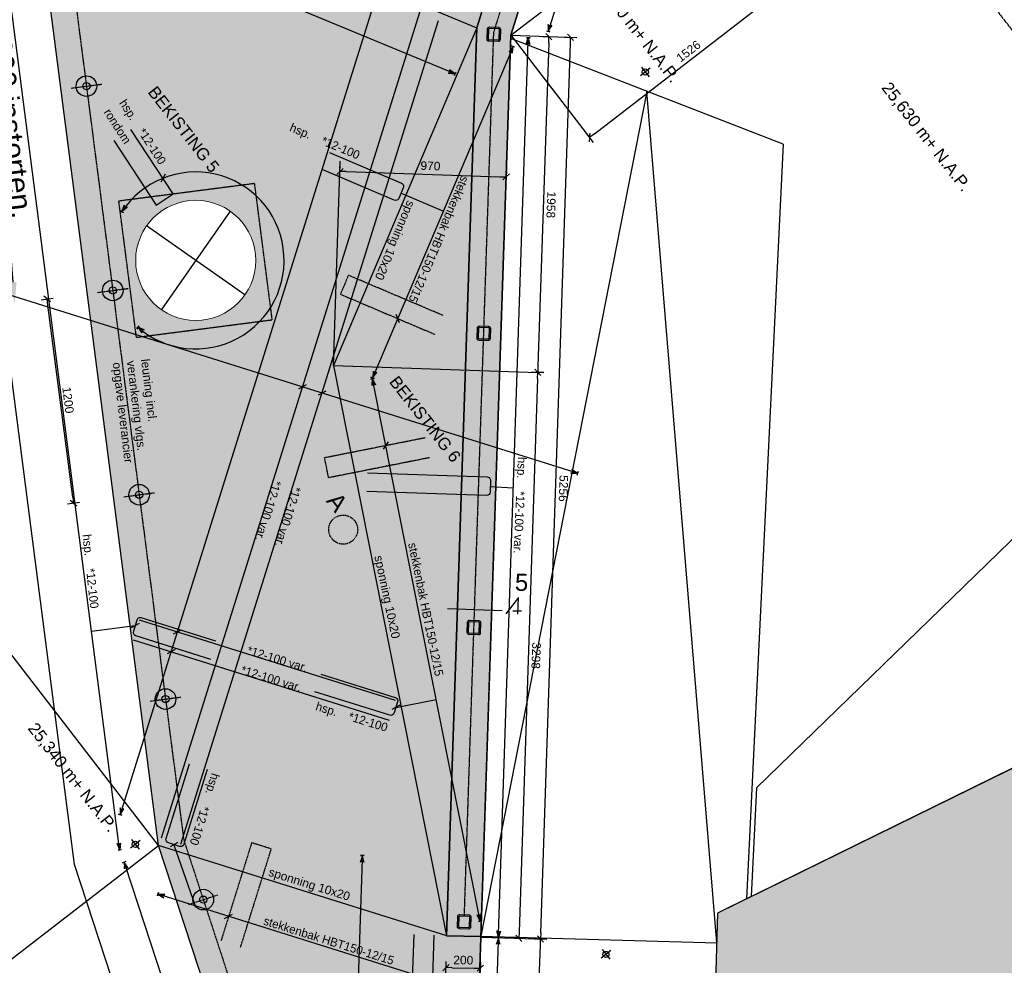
# Model space of a CAD drawing. Header units: millimetres. Extents: x -15755 to 202330, y -109616 to 54271.
# Tile 7 of 25: x 67410 to 73150, y -57128 to -51620. Entities that reach past the tile are written whole.
import ezdxf
from ezdxf import colors
from ezdxf.entities.mleader import LeaderData, LeaderLine
from ezdxf.math import Vec2, Vec3

# ---------------------------------------------------------------- set-up
doc = ezdxf.new("R2010")
doc.units = ezdxf.units.MM
doc.header["$LTSCALE"] = 0.5
for name, pattern in [('CENTER', [50.8, 31.75, -6.35, 6.35, -6.35]), ('CENTER2', [28.575, 19.05, -3.175, 3.175, -3.175]), ('HIDDEN', [9.525, 6.35, -3.175]), ('HIDDEN2', [4.7625, 3.175, -1.5875]), ('PHANTOM2', [31.75, 15.875, -3.175, 3.175, -3.175, 3.175, -3.175])]:
    doc.linetypes.add(name, pattern=pattern)
for name, color, linetype in [('A--L$5A', 1, 'Continuous'), ('alg-arcering-beton-grijs', 254, 'Continuous'), ('alg-arcering-beton-rood', 13, 'Continuous'), ('alg-maatlijn', 1, 'Continuous'), ('alg-maatlijnen', 252, 'Continuous'), ('alg-stramien', 1, 'CENTER2'), ('alg-tekst', 7, 'Continuous'), ('beton-aanzicht', 7, 'Continuous'), ('beton-hidden', 7, 'HIDDEN2'), ('leuning', 4, 'PHANTOM2'), ('MX-T0-DRSAANDUIDING', 6, 'CENTER'), ('mx-t4-detail-schema', 1, 'Continuous'), ('MX-T4-NET-BOVEN-SCHEMA', 1, 'Continuous'), ('staal-aanzicht', 7, 'Continuous'), ('staal-doorsnede-ref', 4, 'Continuous'), ('stoeprand', 3, 'Continuous'), ('wap-balk-staaf', 6, 'Continuous'), ('wap-boven-net', 1, 'Continuous'), ('wap-stekkenbak', 1, 'HIDDEN')]:
    doc.layers.add(name, color=color, linetype=linetype)
doc.layers.add('Ontwerp', color=7, linetype='Continuous', lineweight=20)
doc.styles.add('arial', font='arial.ttf')
doc.styles.add('isor', font='arial.ttf')
doc.styles.add('Revittext_I', font='txt', dxfattribs={"height": 2.5})
doc.dimstyles.new('DIM_A_1', dxfattribs={"dimtxt": 2.5, "dimasz": 1.8, "dimexe": 2.5, "dimexo": 1.5, "dimgap": 1, "dimtad": 1, "dimdec": 0, "dimrnd": 0.5, "dimdsep": 46, "dimtxsty": 'arial', "dimblk1": 'MXT0MS3', "dimblk2": 'MXT0MS3', "dimsah": 1, "dimcen": 0.1, "dimse1": 1, "dimse2": 1, "dimclrd": 256, "dimclre": 256, "dimclrt": 7, "dimadec": 0, "dimazin": 0, "dimtfac": 1, "dimtdec": 0, "dimtix": 1, "dimtmove": 2, "dimatfit": 3, "dimldrblk": 'MXT0MS3', "dimfxl": 1, "dimtolj": 1, "dimtzin": 0, "dimarcsym": 0})
doc.dimstyles.new('DIM_A_1 copy', dxfattribs={"dimtxt": 2.5, "dimasz": 1.8, "dimexe": 2.5, "dimexo": 1.5, "dimgap": 1, "dimtad": 4, "dimdec": 0, "dimrnd": 0.5, "dimdsep": 46, "dimtxsty": 'arial', "dimblk1": 'MXT0MS3', "dimblk2": 'MXT0MS3', "dimsah": 1, "dimcen": 0.1, "dimse1": 1, "dimse2": 1, "dimclrd": 256, "dimclre": 256, "dimclrt": 7, "dimadec": 0, "dimazin": 0, "dimtfac": 1, "dimtdec": 0, "dimtix": 1, "dimtmove": 2, "dimatfit": 3, "dimldrblk": 'MXT0MS3', "dimfxl": 1, "dimtolj": 1, "dimtzin": 0, "dimarcsym": 0})

# ---------------------------------------------------------------- blocks, each defined once
blk = doc.blocks.new('MXT0MS3')
for p, q in [((-1, 0), (0, 0)), ((0, 0), (-0.5, -0.5)), ((0, 1), (0, -1)), ((0, 0), (0.5, 0.5))]:
    blk.add_line(p, q)
blk = doc.blocks.new('*D186')
at = {"layer": 'alg-maatlijn', "lineweight": -2, "transparency": 16777216}
blk.add_line((68899.7, -61373.4), (63168.5, -53944.5), dxfattribs=at)
at = {"layer": 'Defpoints', "color": 0, "transparency": 16777216}
for p in [(63958, -53290), (63146.5, -53916), (69733.1, -60775.9)]:
    blk.add_point(p, dxfattribs=at)
at = {"layer": 'alg-maatlijn', "lineweight": -2, "transparency": 16777216, "xscale": 36, "yscale": 36, "zscale": 36}
for p, rotation in [((63146.5, -53916), 127.6490671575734), ((68921.7, -61401.9), 307.6490671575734)]:
    blk.add_blockref('MXT0MS3', p, dxfattribs=dict(at, rotation=rotation))
at = {"layer": 'alg-maatlijn', "color": 7, "transparency": 16777216, "insert": (66070.2, -57631.2), "char_height": 50, "attachment_point": 5, "rotation": 307.64907, "style": 'arial'}
blk.add_mtext('\\A1;9455', dxfattribs=at)
blk = doc.blocks.new('*D188')
at = {"layer": 'alg-maatlijn', "lineweight": -2, "transparency": 16777216}
blk.add_line((72892.6, -49735.5), (77031.2, -55100.2), dxfattribs=at)
at = {"layer": 'Defpoints', "color": 0, "transparency": 16777216}
for p in [(72513.3, -49982.6), (77053.2, -55128.7), (76696, -55404.3)]:
    blk.add_point(p, dxfattribs=at)
at = {"layer": 'alg-maatlijn', "lineweight": -2, "transparency": 16777216, "xscale": 36, "yscale": 36, "zscale": 36}
for p, rotation in [((72870.6, -49707), 127.6490671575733), ((77053.2, -55128.7), 307.6490671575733)]:
    blk.add_blockref('MXT0MS3', p, dxfattribs=dict(at, rotation=rotation))
at = {"layer": 'alg-maatlijn', "color": 7, "transparency": 16777216, "insert": (74998, -52390), "char_height": 50, "attachment_point": 5, "rotation": 307.64907, "style": 'arial'}
blk.add_mtext('\\A1;6848', dxfattribs=at)
blk = doc.blocks.new('*D189')
at = {"layer": 'alg-maatlijn', "lineweight": -2, "transparency": 16777216}
blk.add_line((70326.9, -60563.2), (70445.3, -57010.9), dxfattribs=at)
at = {"layer": 'Defpoints', "color": 0, "transparency": 16777216}
for p in [(70098.1, -56963.3), (70446.5, -56974.9), (69977.3, -60587.6)]:
    blk.add_point(p, dxfattribs=at)
at = {"layer": 'alg-maatlijn', "lineweight": -2, "transparency": 16777216, "xscale": 36, "yscale": 36, "zscale": 36}
for p, rotation in [((70446.5, -56974.9), 88.09108523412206), ((70325.7, -60599.2), 268.0910852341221)]:
    blk.add_blockref('MXT0MS3', p, dxfattribs=dict(at, rotation=rotation))
at = {"layer": 'alg-maatlijn', "color": 7, "transparency": 16777216, "insert": (70431.6, -58788.6), "char_height": 50, "attachment_point": 5, "rotation": 268.09109, "style": 'arial'}
blk.add_mtext('\\A1;3627', dxfattribs=at)
blk = doc.blocks.new('*D190')
at = {"layer": 'alg-maatlijn', "lineweight": -2, "transparency": 16777216}
blk.add_line((70447.7, -56938.9), (70620.3, -51758.4), dxfattribs=at)
at = {"layer": 'Defpoints', "color": 0, "transparency": 16777216}
for p in [(70273.1, -51710.8), (70621.5, -51722.4), (70098.1, -56963.3)]:
    blk.add_point(p, dxfattribs=at)
at = {"layer": 'alg-maatlijn', "lineweight": -2, "transparency": 16777216, "xscale": 36, "yscale": 36, "zscale": 36}
for p, rotation in [((70621.5, -51722.4), 88.09107979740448), ((70446.5, -56974.9), 268.0910797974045)]:
    blk.add_blockref('MXT0MS3', p, dxfattribs=dict(at, rotation=rotation))
at = {"layer": 'alg-maatlijn', "color": 7, "transparency": 16777216, "insert": (70579.5, -54350.2), "char_height": 50, "attachment_point": 5, "rotation": 268.09108, "style": 'arial'}
blk.add_mtext('\\A1;5256', dxfattribs=at)
blk = doc.blocks.new('*D191')
at = {"layer": 'alg-maatlijn', "lineweight": -2, "transparency": 16777216}
blk.add_line((77123.2, -55029.3), (71692.6, -47990), dxfattribs=at)
at = {"layer": 'Defpoints', "color": 0, "transparency": 16777216}
for p in [(71670.6, -47961.5), (71221.4, -48308), (76696, -55404.3)]:
    blk.add_point(p, dxfattribs=at)
at = {"layer": 'alg-maatlijn', "lineweight": -2, "transparency": 16777216, "xscale": 36, "yscale": 36, "zscale": 36}
for p, rotation in [((71670.6, -47961.5), 127.6490671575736), ((77145.2, -55057.8), 307.6490671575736)]:
    blk.add_blockref('MXT0MS3', p, dxfattribs=dict(at, rotation=rotation))
at = {"layer": 'alg-maatlijn', "color": 7, "transparency": 16777216, "insert": (74444, -51481.8), "char_height": 50, "attachment_point": 5, "rotation": 307.64907, "style": 'arial'}
blk.add_mtext('\\A1;8963', dxfattribs=at)
blk = doc.blocks.new('*D204')
at = {"layer": 'alg-maatlijn', "lineweight": -2, "transparency": 16777216}
blk.add_line((70760.7, -52283.9), (71911.9, -51395.7), dxfattribs=at)
at = {"layer": 'Defpoints', "color": 0, "transparency": 16777216}
for p in [(71644.6, -50990.3), (71940.4, -51373.7), (70436.4, -51922.4)]:
    blk.add_point(p, dxfattribs=at)
at = {"layer": 'alg-maatlijn', "lineweight": -2, "transparency": 16777216, "xscale": 36, "yscale": 36, "zscale": 36}
for p, rotation in [((71940.4, -51373.7), 37.64906715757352), ((70732.2, -52305.9), 217.6490671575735)]:
    blk.add_blockref('MXT0MS3', p, dxfattribs=dict(at, rotation=rotation))
at = {"layer": 'alg-maatlijn', "color": 7, "transparency": 16777216, "insert": (71308.5, -51803.8), "char_height": 50, "attachment_point": 5, "rotation": 37.64907, "style": 'arial'}
blk.add_mtext('\\A1;1526', dxfattribs=at)
blk = doc.blocks.new('*D206')
at = {"layer": 'alg-maatlijn', "lineweight": -2, "transparency": 16777216}
blk.add_line((70616.1, -61356.7), (76884.7, -56520.7), dxfattribs=at)
at = {"layer": 'Defpoints', "color": 0, "transparency": 16777216}
for p in [(76617, -56114.8), (76913.2, -56498.7), (70291.4, -60994.7)]:
    blk.add_point(p, dxfattribs=at)
at = {"layer": 'alg-maatlijn', "lineweight": -2, "transparency": 16777216, "xscale": 36, "yscale": 36, "zscale": 36}
for p, rotation in [((76913.2, -56498.7), 37.64906715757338), ((70587.6, -61378.7), 217.6490671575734)]:
    blk.add_blockref('MXT0MS3', p, dxfattribs=dict(at, rotation=rotation))
at = {"layer": 'alg-maatlijn', "color": 7, "transparency": 16777216, "insert": (73722.6, -58902.7), "char_height": 50, "attachment_point": 5, "rotation": 37.64907, "style": 'arial'}
blk.add_mtext('\\A1;7989', dxfattribs=at)
blk = doc.blocks.new('*D207')
at = {"layer": 'alg-maatlijn', "lineweight": -2, "transparency": 16777216}
blk.add_line((70493.7, -51754.2), (70430.9, -53638.7), dxfattribs=at)
at = {"layer": 'Defpoints', "color": 0, "transparency": 16777216}
for p in [(70273.1, -51710.8), (70207.9, -53667.3), (70429.7, -53674.7)]:
    blk.add_point(p, dxfattribs=at)
at = {"layer": 'alg-maatlijn', "lineweight": -2, "transparency": 16777216, "xscale": 36, "yscale": 36, "zscale": 36}
for p, rotation in [((70494.9, -51718.2), 88.09104288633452), ((70429.7, -53674.7), 268.0910428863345)]:
    blk.add_blockref('MXT0MS3', p, dxfattribs=dict(at, rotation=rotation))
at = {"layer": 'alg-maatlijn', "color": 7, "transparency": 16777216, "insert": (70507.8, -52698), "char_height": 50, "attachment_point": 5, "rotation": 268.09104, "style": 'arial'}
blk.add_mtext('\\A1;1958', dxfattribs=at)
blk = doc.blocks.new('*D208')
at = {"layer": 'alg-maatlijn', "lineweight": -2, "transparency": 16777216}
blk.add_line((70428.5, -53710.6), (70321.1, -56934.7), dxfattribs=at)
at = {"layer": 'Defpoints', "color": 0, "transparency": 16777216}
for p in [(70207.9, -53667.3), (70319.9, -56970.7), (70319.9, -56970.7)]:
    blk.add_point(p, dxfattribs=at)
at = {"layer": 'alg-maatlijn', "lineweight": -2, "transparency": 16777216, "xscale": 36, "yscale": 36, "zscale": 36}
for p, rotation in [((70429.7, -53674.7), 88.09104288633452), ((70319.9, -56970.7), 268.0910428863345)]:
    blk.add_blockref('MXT0MS3', p, dxfattribs=dict(at, rotation=rotation))
at = {"layer": 'alg-maatlijn', "color": 7, "transparency": 16777216, "insert": (70420.3, -55324.2), "char_height": 50, "attachment_point": 5, "rotation": 268.09104, "style": 'arial'}
blk.add_mtext('\\A1;3298', dxfattribs=at)
blk = doc.blocks.new('*D209')
at = {"layer": 'alg-maatlijn', "lineweight": -2, "transparency": 16777216}
blk.add_line((69312.3, -52504.7), (70209.7, -52534.6), dxfattribs=at)
at = {"layer": 'Defpoints', "color": 0, "transparency": 16777216}
for p in [(69278.4, -52443.9), (70247.6, -52476.2), (70245.7, -52535.8)]:
    blk.add_point(p, dxfattribs=at)
at = {"layer": 'alg-maatlijn', "lineweight": -2, "transparency": 16777216, "xscale": 36, "yscale": 36, "zscale": 36}
for p, rotation in [((69276.4, -52503.5), 178.0910797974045), ((70245.7, -52535.8), 358.0910797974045)]:
    blk.add_blockref('MXT0MS3', p, dxfattribs=dict(at, rotation=rotation))
at = {"layer": 'alg-maatlijn', "color": 7, "transparency": 16777216, "insert": (69804.4, -52471.7), "char_height": 50, "attachment_point": 5, "rotation": 358.09108, "style": 'arial'}
blk.add_mtext('\\A1;970', dxfattribs=at)
blk = doc.blocks.new('sn-2')
at = {"layer": 'MX-T0-DRSAANDUIDING'}
for p, q in [((13.49, 3.9), (9.92, -0.98)), ((13.49, -0.96), (13.49, 3.9)), ((-7.06, 0), (14.45, 0))]:
    blk.add_line(p, q, dxfattribs=at)
at = {"layer": 'MX-T0-DRSAANDUIDING', "style": 'isor'}
blk.add_attdef('DSN', (12.3, 5.85), '', height=5, dxfattribs=at)
blk = doc.blocks.new('gat')
at = {"layer": 'staal-aanzicht'}
for p, q in [((-18, 0), (18, 0)), ((0, 18), (0, -18))]:
    blk.add_line(p, q, dxfattribs=at)
blk.add_circle((0, 0), 9, dxfattribs=at)
blk = doc.blocks.new('*D268')
at = {"layer": 'alg-maatlijn', "lineweight": -2, "transparency": 16777216}
blk.add_line((69931.1, -57142.5), (70059.1, -57144.6), dxfattribs=at)
at = {"layer": 'Defpoints', "color": 0, "transparency": 16777216}
for p in [(69898.2, -56956.6), (70098.2, -56960), (70095.1, -57145.2)]:
    blk.add_point(p, dxfattribs=at)
at = {"layer": 'alg-maatlijn', "lineweight": -2, "transparency": 16777216, "xscale": 36, "yscale": 36, "zscale": 36}
for p, rotation in [((69895.1, -57141.9), 179.0458048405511), ((70095.1, -57145.2), 359.0458048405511)]:
    blk.add_blockref('MXT0MS3', p, dxfattribs=dict(at, rotation=rotation))
at = {"layer": 'alg-maatlijn', "color": 7, "transparency": 16777216, "insert": (69995.9, -57098), "char_height": 50, "attachment_point": 5, "rotation": 359.0458, "style": 'arial'}
blk.add_mtext('\\A1;200', dxfattribs=at)
blk = doc.blocks.new('*D492')
at = {"layer": 'alg-maatlijn', "lineweight": -2, "transparency": 16777216}
blk.add_line((67719.3, -54400.8), (67574.8, -53282.1), dxfattribs=at)
at = {"layer": 'Defpoints', "color": 0, "transparency": 16777216}
for p in [(67952.7, -53197), (67570.2, -53246.4), (68106.4, -54387.1)]:
    blk.add_point(p, dxfattribs=at)
at = {"layer": 'alg-maatlijn', "lineweight": -2, "transparency": 16777216, "xscale": 36, "yscale": 36, "zscale": 36}
for p, rotation in [((67570.2, -53246.4), 97.35870845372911), ((67723.9, -54436.5), 277.3587084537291)]:
    blk.add_blockref('MXT0MS3', p, dxfattribs=dict(at, rotation=rotation))
at = {"layer": 'alg-maatlijn', "color": 7, "transparency": 16777216, "insert": (67692.2, -53835.6), "char_height": 50, "attachment_point": 5, "rotation": 277.35871, "style": 'arial'}
blk.add_mtext('\\A1;1200', dxfattribs=at)
blk = doc.blocks.new('*U502')
for p, q in [((-40, 28), (-40, -28)), ((-32, 28), (-32, -28)), ((28, 40), (-28, 40)), ((28, 32), (-28, 32)), ((32, -28), (32, 28)), ((40, -28), (40, 28)), ((-28, -32), (28, -32)), ((-28, -40), (28, -40))]:
    blk.add_line(p, q)
for centre, radius, start, end in [((-28, 28), 12, 90, 180), ((-28, 28), 4, 90, 180), ((28, 28), 12, 360, 90), ((28, 28), 4, 0, 90), ((-28, -28), 12, 180, 270), ((-28, -28), 4, 180, 270), ((28, -28), 12, 270, 0), ((28, -28), 4, 270, 0)]:
    blk.add_arc(centre, radius, start, end)
at = {"layer": 'Defpoints', "linetype": 'Continuous'}
blk.add_point((0, 0), dxfattribs=at)

msp = doc.modelspace()

# ---------------------------------------------------------------- hatches: boundary and pattern name
at = {"layer": 'alg-arcering-beton-grijs'}
h = msp.add_hatch(color=256, dxfattribs=at)
h.dxf.hatch_style = 1
h.paths.add_polyline_path([(63971.98, -39722.79), (63813.73, -39845.09), (64650.2, -41703.91), (65655.74, -41901.41), (65654.61, -41899.94)])
h.paths.add_polyline_path([(69014.82, -46258.12), (66212.99, -46761), (66215.5, -46769.15), (66818.56, -48612.06), (70828.83, -48610.88)])
edge = h.paths.add_edge_path()
edge.add_arc((68436.15, -53021.95), 350, 0, 360)
h.paths.add_polyline_path([(70074.5, -51666.94), (67464.18, -50585.07), (68219.11, -56430.68), (69898.15, -56956.38), (69238.65, -53634.96)])
at = {"layer": 'alg-arcering-beton-rood', "true_color": 0x8c4546}
h = msp.add_hatch(color=15, dxfattribs=at)
h.dxf.hatch_style = 1
h.paths.add_polyline_path([(70828.49, -49891.64), (70828.83, -48610.88), (66818.56, -48612.06), (67464.18, -50585.07), (70074.5, -51666.94)])
h.paths.add_polyline_path([(70074.5, -51666.94), (69238.65, -53634.96), (69898.2, -56956.63), (69898.2, -56956.63)])
h.paths.add_polyline_path([(70828.86, -48610.88), (70828.83, -48610.88), (70828.49, -49891.64), (70074.5, -51666.94), (69898.21, -56956.39), (69899.04, -56956.66), (70098.09, -56963.29), (70273.15, -51710.83), (70828.48, -49932.38)])
h = msp.add_hatch(color=15, dxfattribs=at)
h.dxf.hatch_style = 1
h.paths.add_polyline_path([(69577.52, -60574.25), (69977.29, -60587.58), (70098.2, -56959.96), (69898.2, -56956.63), (69898.15, -56956.38), (68219.11, -56430.68)])
at = {"layer": 'stoeprand'}
h = msp.add_hatch(dxfattribs=at)
h.set_pattern_fill('CROSS', color=256, scale=20)
h.paths.add_polyline_path([(75601.83, -54798.91), (71478.06, -56823.91), (71253.3, -64673.88), (71881.3, -64881.88), (71933.3, -67133.88), (83122.22, -62620.17), (80151.46, -59348.53), (78248.16, -57622.78), (76344.17, -55605.29)])

# ---------------------------------------------------------------- linework, layer by layer
at = {"layer": 'A--L$5A'}
for points in [[(68636.54, -52734.99), (68235.77, -53308.9)], [(68723.11, -53222.33), (68149.19, -52821.56)]]:
    msp.add_lwpolyline(points, dxfattribs=at)
at = {"layer": 'alg-maatlijnen'}
for p, q in [((70273.15, -51710.83), (72899.07, -49685.01)), ((70273.15, -51710.83), (70731.79, -52305.33)), ((70273.15, -51710.83), (70657.5, -51723.64)), ((68219.11, -56430.68), (64758.29, -51944.67)), ((71066.7, -52037.36), (70098.23, -56958.29)), ((71473.09, -56997.66), (71066.7, -52037.36)), ((69238.65, -53634.96), (69278.35, -52443.9)), ((69238.65, -53634.96), (70429.71, -53674.66)), ((66352.52, -57870.69), (68219.11, -56430.68)), ((70098.09, -56963.29), (70482.44, -56976.1))]:
    msp.add_line(p, q, dxfattribs=at)
at = {"layer": 'alg-stramien'}
msp.add_line((77865.22, -57732.78), (63194.5, -38716.18), dxfattribs=at)
at = {"layer": 'beton-aanzicht'}
for p, q in [((70628.49, -49891.59), (70074.5, -51666.94)), ((67464.18, -50585.07), (70074.5, -51666.94)), ((68219.11, -56430.68), (67464.18, -50585.07)), ((70074.5, -51666.94), (69238.65, -53634.96)), ((70074.5, -51666.94), (69898.2, -56956.63)), ((69238.65, -53634.96), (69898.2, -56956.63)), ((71646.89, -56741), (75601.83, -54798.91)), ((69899.04, -56956.66), (68219.11, -56430.68)), ((69577.52, -60574.25), (68219.11, -56430.68)), ((69898.2, -56956.63), (70098.2, -56959.96)), ((70098.2, -56959.96), (69977.29, -60587.58)), ((70098.09, -56963.29), (69977.29, -60587.58))]:
    msp.add_line(p, q, dxfattribs=at)
at = {"layer": 'beton-aanzicht', "color": 4, "flags": 128}
msp.add_lwpolyline([(70828.86, -48610.88), (70828.48, -49932.38), (70273.15, -51710.83), (70098.2, -56959.96), (69898.2, -56956.63), (70074.5, -51666.94), (70628.49, -49891.64), (70628.83, -48610.88)], dxfattribs=at)
at = {"layer": 'beton-aanzicht', "flags": 128}
msp.add_lwpolyline([(70074.5, -51666.94), (69238.65, -53634.96), (69898.2, -56956.63)], dxfattribs=at)
at = {"layer": 'beton-hidden', "ltscale": 2}
msp.add_lwpolyline([(68088.72, -53470.26), (68882.13, -53367.79), (68779.66, -52574.38), (67986.25, -52676.84)], close=True, dxfattribs=at)
at = {"layer": 'beton-hidden'}
msp.add_circle((69295.75, -54590.4), 84.5, dxfattribs=at)
at = {"layer": 'leuning'}
for p, q in [((70173.66, -51693.96), (70715.99, -49957.11)), ((67611.14, -50551.85), (68366.06, -56397.41)), ((70002.18, -56838.74), (70173.66, -51693.96)), ((67709.78, -52018.39), (67888.3, -51995.33)), ((67863.48, -53208.5), (68042, -53185.45)), ((68017.18, -54398.62), (68195.69, -54375.57)), ((68170.87, -55588.74), (68349.39, -55565.68)), ((68366.06, -56397.41), (69720.05, -60527.52)), ((68394.67, -56773.61), (68565.72, -56717.53))]:
    msp.add_line(p, q, dxfattribs=at)
at = {"layer": 'leuning', "linetype": 'Continuous'}
for centre, radius in [((67799.04, -52006.86), 60), ((67799.04, -52006.86), 21), ((67952.74, -53196.98), 60), ((67952.74, -53196.98), 21), ((68106.44, -54387.09), 60), ((68106.44, -54387.09), 21), ((68260.13, -55577.21), 60), ((68260.13, -55577.21), 21), ((68480.2, -56745.57), 60), ((68480.2, -56745.57), 21)]:
    msp.add_circle(centre, radius, dxfattribs=at)
at = {"layer": 'mx-t4-detail-schema'}
for p, q in [((70491.5, -51647.81), (70489.87, -51687.78)), ((70489.87, -51687.78), (70511.27, -51653.98)), ((70489.87, -51687.78), (70511.27, -51653.98)), ((70496.04, -51668.02), (70491.5, -51647.81)), ((70493.58, -51675.89), (70491.5, -51647.81)), ((70491.5, -51647.81), (70496.04, -51668.02)), ((70511.27, -51653.98), (70493.58, -51675.89)), ((70511.27, -51653.98), (70496.04, -51668.02)), ((70496.04, -51668.02), (70511.27, -51653.98)), ((70511.27, -51653.98), (70496.04, -51668.02)), ((70479.99, -51684.69), (70499.75, -51690.87)), ((70499.75, -51690.87), (70489.87, -51687.78)), ((69632.88, -52629.82), (69880.02, -52734.78)), ((68014.45, -52744.69, 10.07), (67997.25, -52733.17, 10.07)), ((67997.25, -52733.17, 10.07), (68005.85, -52738.93, 10.07)), ((68005.85, -52738.93, 10.07), (68018.76, -52701.07, 10.07)), ((68005.85, -52738.93, 10.07), (68018.76, -52701.07, 10.07)), ((68035.96, -52712.59, 10.07), (68005.85, -52738.93, 10.07)), ((68018.76, -52701.07, 10.07), (68012.78, -52728.58, 10.07)), ((68012.78, -52728.58, 10.07), (68035.96, -52712.59, 10.07)), ((68018.76, -52701.07, 10.07), (68017.38, -52721.73, 10.07)), ((68017.38, -52721.73, 10.07), (68018.76, -52701.07, 10.07)), ((68018.76, -52701.07, 10.07), (68017.38, -52721.73, 10.07)), ((68017.38, -52721.73, 10.07), (68035.96, -52712.59, 10.07)), ((68035.96, -52712.59, 10.07), (68017.38, -52721.73, 10.07)), ((68104.95, -53403.4, 10.07), (68092.2, -53419.71, 10.07)), ((68092.2, -53419.71, 10.07), (68098.58, -53411.55, 10.07)), ((68098.58, -53411.55, 10.07), (68122.63, -53443.51, 10.07)), ((68135.39, -53427.2, 10.07), (68098.58, -53411.55, 10.07)), ((68098.58, -53411.55, 10.07), (68122.63, -53443.51, 10.07)), ((68122.63, -53443.51, 10.07), (68108.39, -53419.23, 10.07)), ((68108.39, -53419.23, 10.07), (68135.39, -53427.2, 10.07)), ((68122.63, -53443.51, 10.07), (68114.89, -53424.31, 10.07)), ((68114.89, -53424.31, 10.07), (68135.39, -53427.2, 10.07)), ((68135.39, -53427.2, 10.07), (68114.89, -53424.31, 10.07)), ((68114.89, -53424.31, 10.07), (68122.63, -53443.51, 10.07)), ((68122.63, -53443.51, 10.07), (68114.89, -53424.31, 10.07)), ((70153.43, -54338.34), (70287.58, -54345.86)), ((68082.93, -55149.97), (67828.56, -55182.82)), ((69602.41, -55625.71), (69837.55, -55579.02)), ((68309.27, -56425.52), (68433.7, -56782.48))]:
    msp.add_line(p, q, dxfattribs=at)
for points in [[(71028.89, -48542.73), (71028.48, -49962.89), (70489.87, -51687.78)], [(68003.59, -56454.88), (67983.1, -56457.83), (67993.34, -56456.36), (67977.58, -56419.59), (67990.39, -56435.86), (67998.07, -56416.64), (67993.34, -56456.36), (67977.58, -56419.59), (67991.56, -56444.03), (67998.07, -56416.64), (67990.39, -56435.86), (67977.58, -56419.59), (67990.39, -56435.86), (67250.62, -50707.66), (67242.93, -50726.88), (67247.66, -50687.16), (67237.42, -50688.64), (67257.91, -50685.68), (67247.66, -50687.16), (67263.43, -50723.93), (67250.62, -50707.66), (67242.93, -50726.88), (67249.44, -50699.49), (67263.43, -50723.93)], [(69944.19, -51945.7), (69952.12, -51926.57), (69948.16, -51936.14), (69916.43, -51911.78), (69929.03, -51928.21), (69908.5, -51930.91), (69948.16, -51936.14), (69916.43, -51911.78), (69936.65, -51931.37), (69908.5, -51930.91), (69929.03, -51928.21), (69916.43, -51911.78), (69929.03, -51928.21), (67475.81, -50911.46), (67496.34, -50908.76), (67456.68, -50903.53), (67460.64, -50893.97), (67452.72, -50913.09), (67456.68, -50903.53), (67488.41, -50927.89), (67475.81, -50911.46), (67496.34, -50908.76), (67468.19, -50908.3), (67488.41, -50927.89)], [(69502.99, -51470.44), (69483.23, -51464.25), (69493.11, -51467.35), (69471.69, -51501.12), (69486.93, -51487.11), (69491.45, -51507.31), (69493.11, -51467.35), (69471.69, -51501.12), (69489.39, -51479.23), (69491.45, -51507.31), (69486.93, -51487.11), (69471.69, -51501.12), (69486.93, -51487.11), (68001.16, -56231.18), (67996.64, -56210.97), (67994.98, -56250.94), (67985.1, -56247.84), (68004.86, -56254.03), (67994.98, -56250.94), (68016.4, -56217.16), (68001.16, -56231.18), (67996.64, -56210.97), (67998.7, -56239.05), (68016.4, -56217.16)], [(70210.58, -56967.04), (70189.88, -56966.35), (70200.23, -56966.69), (70191.17, -56927.73), (70200.92, -56946), (70211.87, -56928.42), (70200.23, -56966.69), (70191.17, -56927.73), (70200.65, -56954.24), (70211.87, -56928.42), (70200.92, -56946), (70191.17, -56927.73), (70200.92, -56946), (70374.24, -51745.72), (70363.3, -51763.3), (70374.93, -51725.03), (70364.59, -51724.68), (70385.28, -51725.37), (70374.93, -51725.03), (70383.99, -51763.99), (70374.24, -51745.72), (70363.3, -51763.3), (70374.52, -51737.48), (70383.99, -51763.99)], [(70296.72, -51780.12), (70277.67, -51772.02), (70287.19, -51776.07), (70262.56, -51807.59), (70279.1, -51795.13), (70281.62, -51815.68), (70287.19, -51776.07), (70262.56, -51807.59), (70282.33, -51787.54), (70281.62, -51815.68), (70279.1, -51795.13), (70262.56, -51807.59), (70279.1, -51795.13), (69475.31, -53687.68), (69472.79, -53667.12), (69467.22, -53706.73), (69457.69, -53702.69), (69476.75, -53710.78), (69467.22, -53706.73), (69491.85, -53675.22), (69475.31, -53687.68), (69472.79, -53667.12), (69472.09, -53695.27), (69491.85, -53675.22)], [(70659.24, -54272.3), (70665.43, -54252.54), (70662.33, -54262.42), (70628.56, -54240.99), (70642.57, -54256.23), (70622.37, -54260.75), (70662.33, -54262.42), (70628.56, -54240.99), (70650.45, -54258.7), (70622.37, -54260.75), (70642.57, -54256.23), (70628.56, -54240.99), (70642.57, -54256.23), (66848.81, -53068), (66869.02, -53063.48), (66829.05, -53061.81), (66832.15, -53051.93), (66825.96, -53071.69), (66829.05, -53061.81), (66862.83, -53083.24), (66848.81, -53068), (66869.02, -53063.48), (66840.94, -53065.54), (66862.83, -53083.24)], [(70104.23, -56868.93), (70083.92, -56872.97), (70094.08, -56870.95), (70076.4, -56835.07), (70090.04, -56850.64), (70096.71, -56831.04), (70094.08, -56870.95), (70076.4, -56835.07), (70091.65, -56858.73), (70096.71, -56831.04), (70090.04, -56850.64), (70076.4, -56835.07), (70090.04, -56850.64), (69470.66, -53731.25), (69464, -53750.85), (69466.63, -53710.94), (69456.47, -53712.95), (69476.78, -53708.92), (69466.63, -53710.94), (69484.31, -53746.82), (69470.66, -53731.25), (69464, -53750.85), (69469.06, -53723.16), (69484.31, -53746.82)], [(68028.13, -56523.94), (68008.46, -56530.39), (68018.29, -56527.17), (68020.5, -56567.11), (68024.75, -56546.84), (68040.17, -56560.65), (68018.29, -56527.17), (68020.5, -56567.11), (68022.18, -56539), (68040.17, -56560.65), (68024.75, -56546.84), (68020.5, -56567.11), (68024.75, -56546.84), (69351.79, -60594.75), (69336.37, -60580.94), (69358.24, -60614.43), (69348.41, -60617.65), (69368.08, -60611.2), (69358.24, -60614.43), (69356.04, -60574.49), (69351.79, -60594.75), (69336.37, -60580.94), (69354.36, -60602.59), (69356.04, -60574.49)], [(69417.76, -56488.62), (69397.07, -56487.93), (69407.41, -56488.28), (69395.78, -56526.55), (69406.73, -56508.97), (69416.47, -56527.24), (69407.41, -56488.28), (69395.78, -56526.55), (69407, -56500.73), (69416.47, -56527.24), (69406.73, -56508.97), (69395.78, -56526.55), (69406.73, -56508.97), (69273.89, -60482.24), (69264.14, -60463.98), (69273.2, -60502.94), (69262.85, -60502.59), (69283.55, -60503.28), (69273.2, -60502.94), (69284.83, -60464.67), (69273.89, -60482.24), (69264.14, -60463.98), (69273.62, -60490.49), (69284.83, -60464.67)], [(69983.67, -57278.61), (69989.85, -57258.85), (69986.76, -57268.73), (69952.98, -57247.3), (69967, -57262.54), (69946.8, -57267.06), (69986.76, -57268.73), (69952.98, -57247.3), (69974.87, -57265.01), (69946.8, -57267.06), (69967, -57262.54), (69952.98, -57247.3), (69967, -57262.54), (68235.55, -56720.44), (68255.76, -56715.92), (68215.79, -56714.25), (68218.89, -56704.37), (68212.7, -56724.13), (68215.79, -56714.25), (68249.57, -56735.68), (68235.55, -56720.44), (68255.76, -56715.92), (68227.68, -56717.97), (68249.57, -56735.68)], [(70210.58, -56967.04), (70189.88, -56966.35), (70200.23, -56966.69), (70188.6, -57004.96), (70199.54, -56987.39), (70209.29, -57005.65), (70200.23, -56966.69), (70188.6, -57004.96), (70199.82, -56979.14), (70209.29, -57005.65), (70199.54, -56987.39), (70188.6, -57004.96), (70199.54, -56987.39), (70080.67, -60553.95), (70070.92, -60535.69), (70079.98, -60574.65), (70069.63, -60574.3), (70090.33, -60574.99), (70079.98, -60574.65), (70091.62, -60536.38), (70080.67, -60553.95), (70070.92, -60535.69), (70080.4, -60562.2), (70091.62, -60536.38)]]:
    msp.add_lwpolyline(points, dxfattribs=at)
msp.add_arc((68436.14, -53022.2, 10.07), 515.31, 229.075462, 146.64186, dxfattribs=at)
at = {"layer": 'MX-T4-NET-BOVEN-SCHEMA'}
for p, q in [((68257.32, -52519.66, 10.07), (68233.5, -52566.29, 10.07)), ((69623.83, -53385.34), (69604.23, -53336.79)), ((69080.87, -53747.57), (69034.47, -53771.84)), ((69195.38, -53783.44), (69148.99, -53807.71)), ((69558.37, -54077.93), (69529.27, -54121.46)), ((68106.16, -55137.72), (68059.76, -55161.99)), ((68351.34, -55174.99), (68304.95, -55199.26)), ((68315.47, -55289.51), (68269.08, -55313.78)), ((69625.64, -55613.46), (69579.24, -55637.73)), ((68332.62, -56413.31), (68286.22, -56437.58)), ((68604.75, -56855.43), (68651.14, -56831.16))]:
    msp.add_line(p, q, dxfattribs=at)
for points in [[(68735.9, -54787.43), (68706.57, -54881.12), (68768.08, -54848.94), (68706.57, -54881.12)], [(68821.47, -54915.76), (68850.8, -54822.07), (68789.29, -54854.24), (68850.8, -54822.07)], [(68706.57, -54881.12), (68677.24, -54974.81), (68738.75, -54942.63), (68677.24, -54974.81)], [(68792.13, -55009.45), (68821.47, -54915.76), (68759.96, -54947.93), (68821.47, -54915.76)], [(68689.38, -55300.35), (68595.69, -55271.02), (68627.86, -55332.53), (68595.69, -55271.02)], [(68561.05, -55385.91), (68654.74, -55415.25), (68622.56, -55353.74), (68654.74, -55415.25)]]:
    msp.add_solid(points, dxfattribs=at)
at = {"layer": 'Ontwerp'}
msp.add_circle((68436.15, -53021.95), 350, dxfattribs=at)
at = {"layer": 'stoeprand'}
for p, q in [((71860.89, -52345), (70272.52, -51729.72)), ((71860.89, -52345), (71646.89, -56741)), ((70098.23, -56958.29), (71473.09, -56997.66))]:
    msp.add_line(p, q, dxfattribs=at)
at = {"layer": 'stoeprand', "flags": 128}
for points in [[(89970.41, -71653.77), (83122.22, -62620.17), (80151.46, -59348.53), (78165.85, -57535.57), (76356.02, -55607.66), (75629.69, -54785.23), (74529.01, -53354.05), (71705.58, -56094.09), (71674.75, -56727.32), (71478.06, -56823.91), (71253.3, -64673.88), (71881.3, -64881.88), (71933.3, -67133.88), (71296.3, -67635.88), (69670.3, -68327.88), (69553.3, -67305.88), (69583.3, -64326.88), (69708.22, -60578.61), (69977.29, -60587.58), (70273.15, -51710.83), (70828.48, -49932.38), (70828.63, -49040.79), (70828.86, -48610.88), (63194.5, -38716.18)], [(69647.74, -62393.47), (67729.28, -56541.56), (66974.33, -50695.82), (65739.01, -46920.72), (64181.6, -41880.99), (63195.93, -39690.64), (63666.03, -39327.32)]]:
    msp.add_lwpolyline(points, dxfattribs=at)
msp.add_lwpolyline([(75601.83, -54798.91), (71478.06, -56823.91), (71253.3, -64673.88), (71881.3, -64881.88), (71933.3, -67133.88), (83122.22, -62620.17), (80151.46, -59348.53), (78248.16, -57622.78), (76344.17, -55605.29), (75601.83, -54798.91)], close=True, dxfattribs=at)
at = {"layer": 'wap-balk-staaf'}
for p, q in [((69742.78, -51571.5), (68235.03, -56387.15)), ((68349.56, -56423.01), (69851.7, -51625.27)), ((69599.89, -55585.42), (68107.97, -55118.31)), ((68072.11, -55232.84), (69564.03, -55699.95)), ((69706.86, -56949.48), (69587.49, -60531.06)), ((69707.43, -60535.06), (69826.8, -56953.47))]:
    msp.add_line(p, q, dxfattribs=at)
at = {"layer": 'wap-balk-staaf', "elevation": -25580}
msp.add_lwpolyline([(67958.52, -52324.37), (68205.07, -52700.27), (68305.41, -52634.46), (68058.86, -52258.56)], dxfattribs=at)
at = {"layer": 'wap-balk-staaf'}
for points in [[(69216.45, -52394.2), (69635.61, -52572.22, -0.3081791), (69647.79, -52591.16, -0.0940312), (69646.2, -52598.45), (69619.55, -52661.19, -0.4142136), (69593.33, -52671.78), (69172.78, -52493.17)], [(69438.11, -54260.38), (70135.24, -54283.62, -0.3081791), (70153.42, -54296.9, -0.0940312), (70154.56, -54304.27), (70152.29, -54372.4, -0.4142136), (70131.64, -54391.72), (69433, -54368.44)], [(68552.77, -55240.4), (68118.17, -55104.33, 0.3081791), (68096.62, -55110.87, 0.0940312), (68093.11, -55117.44), (68072.74, -55182.5, 0.4142136), (68085.85, -55207.56), (68521.88, -55344.08)], [(69164.88, -55432.05), (69599.48, -55568.12, -0.3081791), (69613.45, -55585.78, -0.0940312), (69612.59, -55593.18), (69592.22, -55658.23, -0.4142136), (69567.16, -55671.35), (69131.13, -55534.83)], [(68502.93, -55988), (68366.86, -56422.6, -0.3081791), (68349.21, -56436.57, -0.0940312), (68341.8, -56435.71), (68276.75, -56415.34, -0.4142136), (68263.64, -56390.28), (68400.16, -55954.25)]]:
    msp.add_lwpolyline(points, format="xyb", dxfattribs=at)
at = {"layer": 'wap-stekkenbak'}
for points in [[(69878.15, -53342.86), (69326.32, -53108.49), (69279.41, -53218.94), (69831.24, -53453.32)], [(69798.67, -54171.43), (69210.6, -54288.2), (69187.23, -54170.5), (69775.3, -54053.73)], [(68697.63, -57022.33), (68876.77, -56450.18), (68762.25, -56414.33), (68583.12, -56986.48)]]:
    msp.add_lwpolyline(points, dxfattribs=at)

# ---------------------------------------------------------------- block references
at = {"xscale": 2, "yscale": 2, "zscale": 2, "rotation": 308.0000000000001}
for p in [(71056.98, -51924.66), (68084.27, -56423.86), (70827.19, -57064.86)]:
    msp.add_blockref('gat', p, dxfattribs=at)
at = {"xscale": 20, "yscale": 20, "zscale": 20, "rotation": 358.091079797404}
msp.add_blockref('sn-2', (70045.59, -55054.54), dxfattribs=at).add_auto_attribs({'DSN': '5'})
at = {"layer": 'staal-doorsnede-ref', "color": 4, "rotation": 358.0910797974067}
for p in [(70173.29, -51704.92), (70115.24, -53446.65), (70058.11, -55160.69), (70000.98, -56874.74)]:
    msp.add_blockref('*U502', p, dxfattribs=at)

# ---------------------------------------------------------------- texts
at = {"layer": 'alg-maatlijn', "color": 7, "insert": (68166.77, -53592.82), "char_height": 50, "attachment_point": 1, "rotation": 276.818379, "style": 'arial'}
msp.add_mtext('leuning incl.\\Pverankering vlgs.\\Popgave leverancier', dxfattribs=at)
at = {"layer": 'alg-tekst', "attachment_point": 1, "style": 'arial'}
for s, insert, char_height, width, rotation in [('25,700 m+ N.A.P.', (70788.37, -51340.63), 70, 1738.3996, 308), ('25,630 m+ N.A.P.', (72485.2, -51974.14), 70, 1738.3996, 308), ('BEKISTING 5', (68208.2, -51999.3), 70, 1171.3676, 308), ('sponning 10x20', (69717.08, -52688.04), 50, 767.2504, 247.160082), ('BEKISTING 6', (69615.52, -53687.07), 70, 1171.3676, 308), ('sponning 10x20', (69526.25, -54736.06), 50, 767.2504, 281.978207), ('25,340 m+ N.A.P.', (67509.1, -55705.9), 70, 1738.3996, 308), ('sponning 10x20', (68870.97, -56557.48), 50, 767.2504, 342.587342)]:
    msp.add_mtext(s, dxfattribs=dict(at, insert=insert, char_height=char_height, width=width, rotation=rotation))
at = {"layer": 'wap-balk-staaf', "style": 'arial'}
msp.add_text('A', height=100, rotation=308, dxfattribs=at).set_placement((69192.64, -54424.31))
at = {"layer": 'wap-boven-net', "color": 7, "char_height": 50, "width": 1041.5605, "line_spacing_factor": 0.931288, "style": 'Revittext_I'}
for s, insert, attachment_point, rotation in [('hsp.^I*12-100', (67975.22, -52113.5, -25580), 7, 303.100139), ('rondom', (67896.66, -52159.53, -25580), 7, 303.100139), ('hsp.^I*12-100', (68973.29, -52280.37), 7, 337.210436), ('stekkenbak HBT150-12/15', (69984.77, -52524.32), 7, 246.98842), ('hsp.^I*12-100 var.', (70299.45, -54164.86), 7, 267.326588), ('*12-100 var.', (68887.7, -54298.64), 7, 252.837029), ('*12-100 var.', (69002.22, -54334.5), 7, 252.837029), ('hsp.^I*12-100', (67760.75, -54621.31), 7, 276.039659), ('stekkenbak HBT150-12/15', (69723.12, -54661.8), 1, 281.49253), ('*12-100 var.', (68731.17, -55314.67), 7, 342.837029), ('*12-100 var.', (68695.32, -55429.19), 7, 342.837029), ('hsp.^I*12-100', (69126.71, -55654.91), 7, 342.837029), ('hsp.^I*12-100', (68514.34, -56000.08), 7, 252.837029), ('stekkenbak HBT150-12/15', (68826.73, -56890.71), 7, 342.615012)]:
    msp.add_mtext(s, dxfattribs=dict(at, insert=insert, attachment_point=attachment_point, rotation=rotation))

# ---------------------------------------------------------------- dimensions: what is measured, and where the dimension line sits
at = {"layer": 'alg-maatlijn'}
for p1, p2, distance, dimstyle, picture, middle in [((76695.98, -55404.32), (71221.41, -48308.03), -567.37, 'DIM_A_1', '*D191', (74443.98, -51481.79)), ((72513.3, -49982.62), (76695.98, -55404.32), 451.22, 'DIM_A_1', '*D188', (74997.95, -52390.04)), ((70436.38, -51922.42), (71644.63, -50990.29), -484.29, 'DIM_A_1', '*D204', (71308.51, -51803.75)), ((70098.09, -56963.29), (70273.15, -51710.83), -348.56, 'DIM_A_1 copy', '*D190', (70579.49, -54350.19)), ((70273.15, -51710.83), (70207.94, -53667.27), 221.9, 'DIM_A_1 copy', '*D207', (70507.82, -52697.96)), ((68106.44, -54387.09), (67952.74, -53196.98), 385.7, 'DIM_A_1', '*D492', (67692.22, -53835.6)), ((69733.12, -60775.95), (63957.96, -53290.02), 1024.81, 'DIM_A_1', '*D186', (66070.17, -57631.15)), ((70291.41, -60994.74), (76616.97, -56114.77), -484.94, 'DIM_A_1', '*D206', (73722.59, -58902.67)), ((69898.2, -56956.63), (70098.2, -56959.96), -185.29, 'DIM_A_1', '*D268', (69995.87, -57098.04)), ((69977.29, -60587.58), (70098.09, -56963.29), -348.56, 'DIM_A_1 copy', '*D189', (70431.58, -58788.56))]:
    dim = msp.add_aligned_dim(p1=p1, p2=p2, distance=distance, dimstyle=dimstyle, dxfattribs=at)
    dim.commit()
    dim.dimension.update_dxf_attribs({"geometry": picture, "text_midpoint": middle})
dim = msp.add_linear_dim(base=(70245.65, -52535.78), p1=(69278.35, -52443.9), p2=(70247.64, -52476.21), angle=358.09108, dimstyle='DIM_A_1', dxfattribs=at)
dim.commit()
dim.dimension.update_dxf_attribs({"geometry": '*D209', "text_midpoint": (69804.39, -52471.69), "dimtype": 161})
dim = msp.add_linear_dim(base=(70319.86, -56970.68), p1=(70207.94, -53667.27), p2=(70319.86, -56970.68), angle=88.091043, dimstyle='DIM_A_1 copy', dxfattribs=at)
dim.commit()
dim.dimension.update_dxf_attribs({"geometry": '*D208', "text_midpoint": (70420.3, -55324.19)})

# ---------------------------------------------------------------- leaders
ml = msp.add_multileader_mtext('Standard')
ml.set_content('put 800x800 instorten,\\Psparing in betonplaat\\Pexacte locatie n.t.b.', color=7, style='arial')
ml.set_leader_properties(color=1)
ml.build(insert=Vec2(0, 0))
ml.multileader.update_dxf_attribs({"text_left_attachment_type": 5, "text_right_attachment_type": 6, "dogleg_length": 0.36, "arrow_head_size": 125, "scale": 50})
ctx = ml.context
ctx.base_point, ctx.scale, ctx.char_height, ctx.arrow_head_size, ctx.landing_gap_size, ctx.plane_origin, ctx.plane_x_axis, ctx.plane_y_axis = Vec3(66708.94, -51073.61), 50, 125, 125, 50, Vec3(67765.62, -53077.72), Vec3(0.1225352, -0.9924642), Vec3(0.9924642, 0.1225352)
ctx.left_attachment, ctx.right_attachment = 5, 6
notes = []
notes.append((ctx, [(0, (1, 1, 0), (67345.88, -52827.85), (-0.1225352, 0.9924642), 18, [(0, [(67381.11, -53273.1)], 0, [])])]))
ctx.mtext.insert, ctx.mtext.text_direction, ctx.mtext.rotation, ctx.mtext.flow_direction = Vec3(67277.97, -51053.74), Vec3(0.1225352, -0.9924642), 4.8352329, 5
for ctx, leaders in notes:
    for number, flags, end, landing, length, lines in leaders:
        leader = LeaderData()
        leader.index, (leader.has_last_leader_line, leader.has_dogleg_vector, leader.attachment_direction) = number, flags
        leader.last_leader_point, leader.dogleg_vector, leader.dogleg_length = Vec3(end), Vec3(landing), length
        for number, points, colour, breaks in lines:
            line = LeaderLine()
            line.index, line.vertices, line.color, line.breaks = number, Vec3.list(points), colors.encode_raw_color(colour), breaks
            leader.lines.append(line)
        ctx.leaders.append(leader)

doc.saveas('drawing.dxf')
